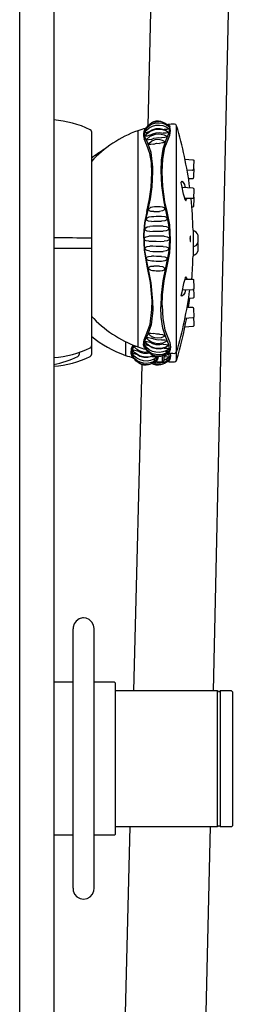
# Model space of a CAD drawing. Header units: millimetres. Extents: x 4294.36 to 4294.78, y 3562.71 to 3564.18.
# Tile 2 of 4: x 4294.36 to 4294.4142, y 3563.2054 to 3563.4374. Entities that reach past the tile are written whole.
import ezdxf

# ---------------------------------------------------------------- set-up
doc = ezdxf.new("R2010")
doc.units = ezdxf.units.MM
doc.layers.add('BLOCKS', color=3, linetype='Continuous')
doc.layers.add('SANINDUSA', color=3, linetype='Continuous')

msp = doc.modelspace()

# ---------------------------------------------------------------- linework, layer by layer
at = {"layer": 'BLOCKS'}
for p, q in [((4294.359972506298, 3562.84874070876), (4294.359972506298, 3564.17874070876)), ((4294.367972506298, 3564.17874070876), (4294.367972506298, 3562.84874070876)), ((4294.394712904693, 3563.41271347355), (4294.394994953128, 3563.412505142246)), ((4294.376836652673, 3563.411016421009), (4294.376836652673, 3563.36050534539)), ((4294.387781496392, 3563.411216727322), (4294.387781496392, 3563.3857608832)), ((4294.394994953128, 3563.410476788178), (4294.394376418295, 3563.40896835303)), ((4294.396889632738, 3563.35710026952), (4294.396889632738, 3563.412401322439)), ((4294.394662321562, 3563.40861266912), (4294.395272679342, 3563.41019356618)), ((4294.398870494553, 3563.404529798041), (4294.400750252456, 3563.404386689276)), ((4294.400625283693, 3563.401879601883), (4294.399370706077, 3563.401909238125)), ((4294.400625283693, 3563.399859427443), (4294.399704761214, 3563.399881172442)), ((4294.398191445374, 3563.397896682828), (4294.400726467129, 3563.397752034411)), ((4294.398760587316, 3563.39841509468), (4294.398760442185, 3563.398414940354)), ((4294.400649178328, 3563.395243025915), (4294.398829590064, 3563.39525138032)), ((4294.394376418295, 3563.392222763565), (4294.394994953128, 3563.389042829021)), ((4294.395272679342, 3563.38904477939), (4294.394662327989, 3563.392226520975)), ((4294.400649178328, 3563.393222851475), (4294.400481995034, 3563.393223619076)), ((4294.40075888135, 3563.387813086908), (4294.40075888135, 3563.3857608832)), ((4294.400758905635, 3563.3878108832), (4294.400758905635, 3563.383710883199)), ((4294.387781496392, 3563.3857608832), (4294.387781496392, 3563.360305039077)), ((4294.40075888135, 3563.3857608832), (4294.40075888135, 3563.383708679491)), ((4294.401912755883, 3563.3866608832), (4294.401912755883, 3563.3848608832)), ((4294.394994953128, 3563.382478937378), (4294.394376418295, 3563.379299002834)), ((4294.394662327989, 3563.379295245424), (4294.395272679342, 3563.382476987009)), ((4294.40075888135, 3563.383883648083), (4294.40075888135, 3563.381688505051)), ((4294.400758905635, 3563.383710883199), (4294.400758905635, 3563.38169070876)), ((4294.401912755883, 3563.384640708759), (4294.401912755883, 3563.382840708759)), ((4294.398829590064, 3563.376270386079), (4294.400649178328, 3563.376278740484)), ((4294.400726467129, 3563.373769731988), (4294.398191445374, 3563.373625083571)), ((4294.398760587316, 3563.373106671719), (4294.398760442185, 3563.373106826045)), ((4294.400726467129, 3563.371749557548), (4294.399712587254, 3563.371691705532)), ((4294.393156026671, 3563.369799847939), (4294.393156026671, 3563.369704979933)), ((4294.399370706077, 3563.369612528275), (4294.400625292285, 3563.369642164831)), ((4294.384878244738, 3563.361526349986), (4294.384878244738, 3563.358284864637)), ((4294.394994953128, 3563.361044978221), (4294.394376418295, 3563.362553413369)), ((4294.394662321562, 3563.362909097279), (4294.395272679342, 3563.361328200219)), ((4294.376836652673, 3563.36050534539), (4294.376836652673, 3563.35848517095)), ((4294.373933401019, 3563.358982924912), (4294.373933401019, 3563.35848517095)), ((4294.391063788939, 3563.357988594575), (4294.391063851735, 3563.3579885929)), ((4294.391528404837, 3563.356580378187), (4294.392091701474, 3563.356996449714)), ((4294.392523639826, 3563.357968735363), (4294.392369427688, 3563.357278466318)), ((4294.393500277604, 3563.358045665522), (4294.393500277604, 3563.356743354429)), ((4294.393986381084, 3563.35710026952), (4294.393986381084, 3563.358383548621)), ((4294.394595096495, 3563.3587212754), (4294.394994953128, 3563.359016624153)), ((4294.391528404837, 3563.356580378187), (4294.391487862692, 3563.356591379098)), ((4294.372510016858, 3563.293872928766), (4294.372510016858, 3563.232734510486)), ((4294.377510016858, 3563.23272834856), (4294.377510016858, 3563.293868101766)), ((4294.372510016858, 3563.281267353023), (4294.367972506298, 3563.281267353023)), ((4294.382310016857, 3563.281267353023), (4294.377510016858, 3563.281267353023)), ((4294.382310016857, 3563.281267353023), (4294.382510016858, 3563.281067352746)), ((4294.382510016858, 3563.245467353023), (4294.382510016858, 3563.281067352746)), ((4294.406549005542, 3563.27924070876), (4294.382510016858, 3563.27924070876)), ((4294.406549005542, 3563.247240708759), (4294.406549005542, 3563.27924070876)), ((4294.406649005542, 3563.27914070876), (4294.406549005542, 3563.27924070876)), ((4294.406749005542, 3563.27904070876), (4294.406649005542, 3563.27914070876)), ((4294.406949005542, 3563.27904070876), (4294.406749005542, 3563.27904070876)), ((4294.407049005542, 3563.279140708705), (4294.406949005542, 3563.27904070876)), ((4294.407149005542, 3563.27924070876), (4294.407049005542, 3563.279140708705)), ((4294.409849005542, 3563.27924070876), (4294.407149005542, 3563.27924070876)), ((4294.407149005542, 3563.27924070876), (4294.407149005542, 3563.247240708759)), ((4294.410049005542, 3563.279040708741), (4294.409849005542, 3563.27924070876)), ((4294.410049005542, 3563.279040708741), (4294.410049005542, 3563.24744070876)), ((4294.382510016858, 3563.247240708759), (4294.406549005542, 3563.247240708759)), ((4294.406549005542, 3563.247240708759), (4294.406649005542, 3563.247340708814)), ((4294.406649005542, 3563.247340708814), (4294.406749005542, 3563.24744070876)), ((4294.406749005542, 3563.24744070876), (4294.406949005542, 3563.24744070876)), ((4294.406949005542, 3563.24744070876), (4294.407049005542, 3563.24734070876)), ((4294.407049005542, 3563.24734070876), (4294.407149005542, 3563.247240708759)), ((4294.407149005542, 3563.247240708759), (4294.409849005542, 3563.247240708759)), ((4294.409849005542, 3563.247240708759), (4294.410049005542, 3563.24744070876)), ((4294.367972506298, 3563.245267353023), (4294.372510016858, 3563.245267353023)), ((4294.377510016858, 3563.245267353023), (4294.382310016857, 3563.245267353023)), ((4294.382310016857, 3563.245267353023), (4294.382510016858, 3563.245467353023))]:
    msp.add_line(p, q, dxfattribs=at)
at = {"layer": 'BLOCKS', "flags": 128}
for points in [[(4294.389465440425, 3563.411415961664), (4294.389941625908, 3563.411998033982), (4294.390556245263, 3563.412491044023), (4294.39126182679, 3563.412848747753), (4294.392027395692, 3563.413056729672), (4294.392820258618, 3563.413104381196), (4294.393605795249, 3563.412991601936), (4294.394350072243, 3563.412722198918), (4294.395116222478, 3563.412248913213)], [(4294.389949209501, 3563.412129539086), (4294.390233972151, 3563.41247413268), (4294.390770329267, 3563.412903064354), (4294.391383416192, 3563.413214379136), (4294.392047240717, 3563.413395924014), (4294.392734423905, 3563.413438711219), (4294.39341606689, 3563.413342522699), (4294.394063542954, 3563.413110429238), (4294.394712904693, 3563.41271347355)], [(4294.390866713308, 3563.412952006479), (4294.391080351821, 3563.413132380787), (4294.391553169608, 3563.41338243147), (4294.392068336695, 3563.413526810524), (4294.392602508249, 3563.413557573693), (4294.393131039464, 3563.413474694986), (4294.393629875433, 3563.413281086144), (4294.393679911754, 3563.413247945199)], [(4294.390090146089, 3563.408274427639), (4294.389416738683, 3563.409760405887), (4294.389279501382, 3563.41101161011), (4294.389534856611, 3563.411726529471), (4294.389949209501, 3563.412129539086)], [(4294.390390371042, 3563.410940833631), (4294.38973757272, 3563.410750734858), (4294.38945336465, 3563.410696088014), (4294.389345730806, 3563.410698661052), (4294.389318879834, 3563.41071218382), (4294.389309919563, 3563.41073403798), (4294.389314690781, 3563.41074955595), (4294.389803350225, 3563.411375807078), (4294.39044617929, 3563.411905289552), (4294.391193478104, 3563.412288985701), (4294.392009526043, 3563.412510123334), (4294.392855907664, 3563.412556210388), (4294.393692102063, 3563.412427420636), (4294.394478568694, 3563.412128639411), (4294.395149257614, 3563.41169272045)], [(4294.390630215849, 3563.410147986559), (4294.389932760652, 3563.409969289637), (4294.389623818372, 3563.409927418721), (4294.389502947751, 3563.409942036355), (4294.38947292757, 3563.409962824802), (4294.389463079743, 3563.409992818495), (4294.389472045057, 3563.410025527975), (4294.389950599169, 3563.410578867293), (4294.390563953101, 3563.411044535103), (4294.391267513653, 3563.411382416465), (4294.392030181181, 3563.411578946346), (4294.392819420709, 3563.411624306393), (4294.393600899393, 3563.411518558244), (4294.394340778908, 3563.411265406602), (4294.394970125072, 3563.410897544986)], [(4294.389925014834, 3563.411476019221), (4294.389623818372, 3563.411401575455), (4294.38950294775, 3563.41138853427), (4294.389472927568, 3563.411395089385), (4294.389463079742, 3563.411410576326), (4294.389465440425, 3563.411415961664)], [(4294.391018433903, 3563.409195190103), (4294.390299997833, 3563.409047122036), (4294.389981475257, 3563.40902993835), (4294.389856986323, 3563.40906188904), (4294.389825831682, 3563.409090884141), (4294.389815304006, 3563.409128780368), (4294.389826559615, 3563.4091784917), (4294.390689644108, 3563.409966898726), (4294.391895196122, 3563.410438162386), (4294.392579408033, 3563.410505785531), (4294.393284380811, 3563.410442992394), (4294.39397740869, 3563.410241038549), (4294.394584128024, 3563.409917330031)], [(4294.39003297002, 3563.412239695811), (4294.390015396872, 3563.412227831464), (4294.389983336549, 3563.4122003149), (4294.389955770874, 3563.412168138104), (4294.389933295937, 3563.412131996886), (4294.389920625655, 3563.412104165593)], [(4294.390390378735, 3563.410940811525), (4294.391181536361, 3563.411447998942), (4294.392093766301, 3563.411720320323), (4294.393046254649, 3563.411745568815), (4294.39396726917, 3563.41151298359)], [(4294.390630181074, 3563.410148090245), (4294.391332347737, 3563.410531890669), (4294.392111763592, 3563.410743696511), (4294.392924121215, 3563.410777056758), (4294.393720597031, 3563.410624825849)], [(4294.394970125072, 3563.410897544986), (4294.394985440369, 3563.410881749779), (4294.394996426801, 3563.410846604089), (4294.394985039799, 3563.410812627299), (4294.394951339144, 3563.410781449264), (4294.394816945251, 3563.410726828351), (4294.394477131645, 3563.410668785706), (4294.393720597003, 3563.410624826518)], [(4294.395149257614, 3563.41169272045), (4294.395158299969, 3563.411668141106), (4294.395148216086, 3563.411642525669), (4294.395118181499, 3563.411619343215), (4294.394998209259, 3563.411579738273), (4294.394682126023, 3563.411538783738), (4294.393967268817, 3563.411513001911)], [(4294.394994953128, 3563.412505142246), (4294.395114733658, 3563.412259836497), (4294.395206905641, 3563.411583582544), (4294.395065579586, 3563.410720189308), (4294.394994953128, 3563.410476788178)], [(4294.394994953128, 3563.412505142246), (4294.395049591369, 3563.412497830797), (4294.395101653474, 3563.412480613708), (4294.395149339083, 3563.412454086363), (4294.395190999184, 3563.412419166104), (4294.395225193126, 3563.412377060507), (4294.395250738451, 3563.412329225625), (4294.395266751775, 3563.412277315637), (4294.395272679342, 3563.412223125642)], [(4294.395272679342, 3563.41019356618), (4294.395479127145, 3563.411299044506), (4294.395272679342, 3563.412223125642)], [(4294.389900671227, 3563.407820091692), (4294.389256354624, 3563.409326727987)], [(4294.391310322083, 3563.401592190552), (4294.39129210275, 3563.402600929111), (4294.390894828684, 3563.406074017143), (4294.390090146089, 3563.408274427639)], [(4294.391518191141, 3563.40806434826), (4294.390815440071, 3563.407963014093), (4294.390643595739, 3563.407963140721), (4294.390508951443, 3563.40798366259), (4294.390397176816, 3563.40803758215), (4294.39036924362, 3563.408075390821), (4294.390359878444, 3563.408120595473), (4294.390372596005, 3563.408189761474), (4294.390950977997, 3563.408745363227), (4294.391824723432, 3563.409125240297), (4294.392354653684, 3563.409198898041), (4294.392922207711, 3563.409167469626), (4294.393496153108, 3563.409014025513), (4294.393979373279, 3563.408757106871)], [(4294.39101844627, 3563.409195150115), (4294.391552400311, 3563.409442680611), (4294.39213377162, 3563.409584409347), (4294.39273382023, 3563.409616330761), (4294.393329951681, 3563.409535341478)], [(4294.391518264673, 3563.408064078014), (4294.392157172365, 3563.408254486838), (4294.392836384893, 3563.408246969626)], [(4294.393979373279, 3563.408757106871), (4294.394015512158, 3563.408732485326), (4294.394045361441, 3563.408687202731), (4294.394055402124, 3563.408638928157), (4294.394045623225, 3563.40859015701), (4294.39401601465, 3563.408543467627), (4294.393897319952, 3563.408455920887), (4294.393754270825, 3563.408395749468), (4294.39357247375, 3563.408345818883), (4294.392836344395, 3563.408247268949), (4294.392836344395, 3563.408247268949)], [(4294.394376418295, 3563.40896835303), (4294.393646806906, 3563.406858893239), (4294.393249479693, 3563.40425209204), (4294.393154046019, 3563.401765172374), (4294.393313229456, 3563.398288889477), (4294.393856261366, 3563.394501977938), (4294.394376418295, 3563.392222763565)], [(4294.394584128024, 3563.409917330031), (4294.394612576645, 3563.409883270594), (4294.394624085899, 3563.409840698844), (4294.394613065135, 3563.409798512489), (4294.394579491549, 3563.409758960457), (4294.394444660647, 3563.40968713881), (4294.39409896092, 3563.409605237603), (4294.393329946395, 3563.409535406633)], [(4294.393481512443, 3563.401512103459), (4294.393635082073, 3563.404541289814), (4294.394155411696, 3563.407239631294), (4294.394662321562, 3563.40861266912)], [(4294.389900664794, 3563.392226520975), (4294.390533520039, 3563.395170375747), (4294.390906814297, 3563.39793757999), (4294.391077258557, 3563.401340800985), (4294.390963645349, 3563.403710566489), (4294.390609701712, 3563.405882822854), (4294.389900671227, 3563.407820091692)], [(4294.400745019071, 3563.404387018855), (4294.400816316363, 3563.404370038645), (4294.400866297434, 3563.404338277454), (4294.400899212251, 3563.404301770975), (4294.400919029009, 3563.404266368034), (4294.400928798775, 3563.404238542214), (4294.400929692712, 3563.40423459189)], [(4294.400929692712, 3563.40423459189), (4294.400932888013, 3563.404220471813), (4294.400935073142, 3563.404205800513), (4294.400936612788, 3563.404188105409), (4294.400937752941, 3563.404140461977), (4294.400933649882, 3563.40393450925), (4294.40092287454, 3563.403638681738), (4294.400905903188, 3563.403257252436), (4294.400885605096, 3563.402858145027), (4294.400879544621, 3563.402752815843)], [(4294.390090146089, 3563.39222038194), (4294.390119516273, 3563.392333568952), (4294.390739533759, 3563.395194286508), (4294.391130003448, 3563.398041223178), (4294.391310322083, 3563.401592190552)], [(4294.394662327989, 3563.392226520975), (4294.394159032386, 3563.394462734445), (4294.393643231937, 3563.398073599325), (4294.393481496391, 3563.401546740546)], [(4294.400879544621, 3563.402752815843), (4294.400864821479, 3563.402496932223), (4294.400846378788, 3563.402223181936), (4294.400831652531, 3563.402066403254), (4294.400827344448, 3563.402041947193), (4294.400822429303, 3563.402023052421), (4294.400812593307, 3563.401997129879), (4294.400790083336, 3563.401959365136), (4294.400749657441, 3563.401919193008), (4294.400690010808, 3563.401888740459), (4294.40061823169, 3563.401879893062)], [(4294.400853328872, 3563.402326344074), (4294.400866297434, 3563.402318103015), (4294.400899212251, 3563.402281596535), (4294.400919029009, 3563.402246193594), (4294.400928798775, 3563.402218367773), (4294.400929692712, 3563.402214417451)], [(4294.400929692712, 3563.402214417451), (4294.400932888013, 3563.402200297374), (4294.400935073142, 3563.402185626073), (4294.400936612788, 3563.402167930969), (4294.400937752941, 3563.402120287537), (4294.400933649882, 3563.40191433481), (4294.40092287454, 3563.401618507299), (4294.400905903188, 3563.401237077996), (4294.400885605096, 3563.400837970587), (4294.400879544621, 3563.400732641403)], [(4294.398798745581, 3563.398534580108), (4294.398542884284, 3563.398997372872), (4294.398091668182, 3563.399285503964), (4294.397986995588, 3563.399216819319), (4294.397969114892, 3563.399166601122), (4294.397965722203, 3563.399130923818), (4294.397965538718, 3563.399119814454)], [(4294.398798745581, 3563.3953369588), (4294.398542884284, 3563.396303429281), (4294.398091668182, 3563.39834902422), (4294.397986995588, 3563.398921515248), (4294.397969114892, 3563.399056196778), (4294.397965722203, 3563.399107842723), (4294.397965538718, 3563.399119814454)], [(4294.400879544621, 3563.400732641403), (4294.400864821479, 3563.400476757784), (4294.400846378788, 3563.400203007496), (4294.400831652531, 3563.400046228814), (4294.400827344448, 3563.400021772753), (4294.400822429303, 3563.400002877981), (4294.400812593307, 3563.399976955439), (4294.400790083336, 3563.399939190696), (4294.400749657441, 3563.399899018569), (4294.400690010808, 3563.399868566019), (4294.40061823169, 3563.399859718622)], [(4294.399002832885, 3563.397850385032), (4294.398950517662, 3563.398084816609), (4294.398798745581, 3563.398534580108)], [(4294.400936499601, 3563.396963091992), (4294.400936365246, 3563.396909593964), (4294.400927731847, 3563.396511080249), (4294.400912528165, 3563.396112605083), (4294.400892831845, 3563.395767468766), (4294.40087070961, 3563.395518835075), (4294.400857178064, 3563.395431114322), (4294.400843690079, 3563.395382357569), (4294.400825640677, 3563.395344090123), (4294.400796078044, 3563.39530522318), (4294.400744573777, 3563.395266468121), (4294.400675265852, 3563.395244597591), (4294.400648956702, 3563.395246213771)], [(4294.40072580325, 3563.397749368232), (4294.400745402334, 3563.397750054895), (4294.400813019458, 3563.397726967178), (4294.400858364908, 3563.397692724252), (4294.400887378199, 3563.397656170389), (4294.400903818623, 3563.397624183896), (4294.40091319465, 3563.397596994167), (4294.400920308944, 3563.397565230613), (4294.400929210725, 3563.397484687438), (4294.40093718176, 3563.397234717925), (4294.400936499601, 3563.396963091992)], [(4294.399078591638, 3563.39474688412), (4294.398950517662, 3563.394915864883), (4294.398798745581, 3563.3953369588)], [(4294.399078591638, 3563.39474688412), (4294.399181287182, 3563.394783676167), (4294.399265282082, 3563.395063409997)], [(4294.399265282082, 3563.395063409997), (4294.39927710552, 3563.395155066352), (4294.399282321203, 3563.395249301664)], [(4294.400936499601, 3563.394942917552), (4294.400936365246, 3563.394889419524), (4294.400927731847, 3563.394490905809), (4294.400912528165, 3563.394092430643), (4294.400892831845, 3563.393747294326), (4294.40087070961, 3563.393498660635), (4294.400857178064, 3563.393410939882), (4294.400843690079, 3563.39336218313), (4294.400825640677, 3563.393323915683), (4294.400796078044, 3563.39328504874), (4294.400744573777, 3563.393246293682), (4294.400675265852, 3563.393224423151), (4294.400648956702, 3563.393226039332)], [(4294.400881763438, 3563.39564306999), (4294.400887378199, 3563.395635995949), (4294.400903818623, 3563.395604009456), (4294.40091319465, 3563.395576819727), (4294.400920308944, 3563.395545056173), (4294.400929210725, 3563.395464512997), (4294.40093718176, 3563.395214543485), (4294.400936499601, 3563.394942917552)], [(4294.389900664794, 3563.392226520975), (4294.389358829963, 3563.38954286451), (4294.389100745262, 3563.386759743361), (4294.389224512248, 3563.383041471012), (4294.389900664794, 3563.379295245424)], [(4294.390090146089, 3563.379301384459), (4294.389416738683, 3563.382936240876), (4294.389279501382, 3563.386758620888), (4294.389534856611, 3563.389497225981), (4294.390090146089, 3563.39222038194)], [(4294.391518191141, 3563.392174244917), (4294.390815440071, 3563.392213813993), (4294.390643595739, 3563.3922750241), (4294.390508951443, 3563.392361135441), (4294.390397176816, 3563.392499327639), (4294.39036924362, 3563.392577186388), (4294.390359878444, 3563.392660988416), (4294.390369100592, 3563.392746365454), (4294.390396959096, 3563.392828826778), (4294.390508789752, 3563.392985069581), (4294.390643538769, 3563.393092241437), (4294.390815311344, 3563.393179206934), (4294.390837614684, 3563.393183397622)], [(4294.390837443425, 3563.393184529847), (4294.390877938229, 3563.393199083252), (4294.391245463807, 3563.393285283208), (4294.391666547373, 3563.393347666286), (4294.392119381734, 3563.3933839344), (4294.392585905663, 3563.393392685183), (4294.393047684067, 3563.393374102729), (4294.393526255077, 3563.393324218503), (4294.393753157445, 3563.393233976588), (4294.393896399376, 3563.393137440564), (4294.394015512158, 3563.392988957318), (4294.394045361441, 3563.392907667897), (4294.394055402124, 3563.392821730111), (4294.394045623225, 3563.392735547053), (4294.39401601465, 3563.392653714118), (4294.393897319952, 3563.392502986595), (4294.393754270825, 3563.39240326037), (4294.39357247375, 3563.392326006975), (4294.392836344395, 3563.392226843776), (4294.392836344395, 3563.392226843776)], [(4294.391518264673, 3563.392174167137), (4294.392157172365, 3563.392228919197), (4294.392836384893, 3563.392226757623)], [(4294.391018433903, 3563.389846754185), (4294.390299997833, 3563.389898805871), (4294.389981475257, 3563.390046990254), (4294.389856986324, 3563.390189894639), (4294.389825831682, 3563.390270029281), (4294.389815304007, 3563.390356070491), (4294.389825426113, 3563.390443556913), (4294.389856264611, 3563.390527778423), (4294.389980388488, 3563.390686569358), (4294.390299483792, 3563.390873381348), (4294.390428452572, 3563.390896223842)], [(4294.390425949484, 3563.390911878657), (4294.390467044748, 3563.390921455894), (4294.390955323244, 3563.390996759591), (4294.391510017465, 3563.391051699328), (4294.392105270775, 3563.391083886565), (4294.392719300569, 3563.391092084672), (4294.393329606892, 3563.391076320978), (4294.393344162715, 3563.391075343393)], [(4294.39101844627, 3563.389846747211), (4294.391552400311, 3563.389889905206), (4294.39213377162, 3563.389914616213), (4294.39273382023, 3563.389920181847), (4294.393329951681, 3563.389906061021)], [(4294.393344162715, 3563.391075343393), (4294.39409756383, 3563.390995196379), (4294.394442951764, 3563.390825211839), (4294.394578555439, 3563.390670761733), (4294.394612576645, 3563.390586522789), (4294.394624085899, 3563.390497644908), (4294.394613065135, 3563.39040874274), (4294.394579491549, 3563.390324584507), (4294.394444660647, 3563.390170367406), (4294.39409896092, 3563.389999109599), (4294.393329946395, 3563.389906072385)], [(4294.390630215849, 3563.387510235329), (4294.389932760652, 3563.387585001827), (4294.389623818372, 3563.387743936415), (4294.38950294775, 3563.387890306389), (4294.389472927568, 3563.387970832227), (4294.389463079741, 3563.388056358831), (4294.389473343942, 3563.388142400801), (4294.389503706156, 3563.388224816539), (4294.389625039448, 3563.388378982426), (4294.389933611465, 3563.388557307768), (4294.390630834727, 3563.388672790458)], [(4294.390630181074, 3563.387510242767), (4294.391332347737, 3563.387537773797), (4294.392111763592, 3563.387552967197), (4294.392924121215, 3563.387555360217), (4294.393720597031, 3563.387544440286)], [(4294.393720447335, 3563.388729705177), (4294.392923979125, 3563.388747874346), (4294.392111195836, 3563.388743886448), (4294.391332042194, 3563.38871860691), (4294.390630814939, 3563.388672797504)], [(4294.393720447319, 3563.388729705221), (4294.394477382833, 3563.388635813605), (4294.394817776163, 3563.388462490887), (4294.394952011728, 3563.388307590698), (4294.394985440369, 3563.388223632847), (4294.394996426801, 3563.388135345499), (4294.394985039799, 3563.388047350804), (4294.394951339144, 3563.387963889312), (4294.394816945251, 3563.387810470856), (4294.394477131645, 3563.387639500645), (4294.393720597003, 3563.387544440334)], [(4294.394994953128, 3563.389042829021), (4294.395114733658, 3563.387931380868), (4294.395206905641, 3563.385502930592), (4294.395065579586, 3563.383078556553), (4294.394994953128, 3563.382478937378)], [(4294.395272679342, 3563.382476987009), (4294.395479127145, 3563.385410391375), (4294.395272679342, 3563.38904477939)], [(4294.376836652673, 3563.385936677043), (4294.37553527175, 3563.385940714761), (4294.374497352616, 3563.385943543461), (4294.373441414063, 3563.385946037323), (4294.372369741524, 3563.385948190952), (4294.371284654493, 3563.385949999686), (4294.370188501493, 3563.38595145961), (4294.369083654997, 3563.385952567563), (4294.367972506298, 3563.38595332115)], [(4294.390390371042, 3563.385179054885), (4294.389737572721, 3563.38528187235), (4294.38945336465, 3563.385453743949), (4294.389345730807, 3563.385599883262), (4294.389318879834, 3563.385678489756), (4294.389309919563, 3563.385760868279), (4294.389318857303, 3563.385843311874), (4294.389345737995, 3563.385921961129), (4294.38945358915, 3563.386068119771), (4294.389738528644, 3563.386240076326), (4294.39039093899, 3563.386342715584)], [(4294.390390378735, 3563.385179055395), (4294.391181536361, 3563.385167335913), (4294.392093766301, 3563.385161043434), (4294.393046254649, 3563.385160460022), (4294.39396726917, 3563.385165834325)], [(4294.39396710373, 3563.386355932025), (4294.393046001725, 3563.386361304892), (4294.392092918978, 3563.38636071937), (4294.391181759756, 3563.386354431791), (4294.390390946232, 3563.386342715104)], [(4294.39396710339, 3563.386355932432), (4294.39468250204, 3563.386254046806), (4294.394998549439, 3563.386077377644), (4294.395118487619, 3563.385926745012), (4294.395148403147, 3563.385845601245), (4294.395158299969, 3563.385760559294), (4294.395148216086, 3563.385675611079), (4294.395118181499, 3563.38559455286), (4294.394998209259, 3563.385444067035), (4294.394682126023, 3563.385267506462), (4294.393967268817, 3563.385165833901)], [(4294.40007218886, 3563.386217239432), (4294.40005735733, 3563.386039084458), (4294.400050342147, 3563.385829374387), (4294.400051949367, 3563.385612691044), (4294.400061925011, 3563.385413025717), (4294.400079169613, 3563.385251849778), (4294.400101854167, 3563.385146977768), (4294.40012751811, 3563.385110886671), (4294.400153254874, 3563.385148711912), (4294.400176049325, 3563.385256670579), (4294.40019322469, 3563.385422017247), (4294.400202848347, 3563.385625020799), (4294.400203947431, 3563.385842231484), (4294.400196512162, 3563.386049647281), (4294.400181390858, 3563.38622494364), (4294.400160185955, 3563.38634900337), (4294.400135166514, 3563.386407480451), (4294.400109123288, 3563.386392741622), (4294.400085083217, 3563.386305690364), (4294.40007218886, 3563.386217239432)], [(4294.367972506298, 3563.38354827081), (4294.369083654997, 3563.383549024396), (4294.370188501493, 3563.38355013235), (4294.371284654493, 3563.383551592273), (4294.372369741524, 3563.383553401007), (4294.373441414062, 3563.383555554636), (4294.374497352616, 3563.383558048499), (4294.37553527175, 3563.383560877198), (4294.376836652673, 3563.383564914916)], [(4294.390630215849, 3563.382848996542), (4294.389932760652, 3563.382964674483), (4294.389623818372, 3563.383144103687), (4294.38950294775, 3563.383298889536), (4294.389472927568, 3563.383381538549), (4294.389463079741, 3563.383467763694), (4294.389473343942, 3563.383553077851), (4294.389503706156, 3563.383633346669), (4294.389625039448, 3563.383779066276), (4294.389933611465, 3563.383936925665), (4294.390630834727, 3563.384011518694)], [(4294.390630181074, 3563.382848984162), (4294.391332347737, 3563.382803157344), (4294.392111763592, 3563.382777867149), (4294.392924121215, 3563.382773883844), (4294.393720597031, 3563.38279206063)], [(4294.393720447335, 3563.383977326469), (4294.392923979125, 3563.383966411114), (4294.392111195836, 3563.383968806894), (4294.391332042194, 3563.383983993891), (4294.390630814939, 3563.384011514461)], [(4294.393720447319, 3563.383977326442), (4294.394477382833, 3563.383882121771), (4294.394817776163, 3563.383710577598), (4294.394952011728, 3563.383556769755), (4294.394985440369, 3563.383473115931), (4294.394996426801, 3563.383384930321), (4294.394985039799, 3563.383296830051), (4294.394951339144, 3563.38321306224), (4294.394816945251, 3563.383058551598), (4294.394477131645, 3563.382885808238), (4294.393720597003, 3563.38279206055)], [(4294.391050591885, 3563.38051527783), (4294.390299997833, 3563.380648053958), (4294.389981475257, 3563.380834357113), (4294.389856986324, 3563.380992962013), (4294.389825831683, 3563.38107709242), (4294.389815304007, 3563.381164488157), (4294.389825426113, 3563.381250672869), (4294.389856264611, 3563.381330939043), (4294.389980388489, 3563.381474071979), (4294.390299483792, 3563.381622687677), (4294.391019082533, 3563.381674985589)], [(4294.393329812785, 3563.381615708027), (4294.392733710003, 3563.381601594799), (4294.392133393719, 3563.381607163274), (4294.391552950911, 3563.381631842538), (4294.391019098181, 3563.381674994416)], [(4294.393346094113, 3563.380446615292), (4294.393323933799, 3563.380445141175), (4294.392718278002, 3563.38042963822), (4294.392109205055, 3563.380437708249), (4294.391518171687, 3563.380469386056), (4294.391050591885, 3563.38051527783)], [(4294.393329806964, 3563.381615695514), (4294.39409756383, 3563.381522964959), (4294.394442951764, 3563.381352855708), (4294.394578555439, 3563.381199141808), (4294.394612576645, 3563.381115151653), (4294.394624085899, 3563.381026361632), (4294.394613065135, 3563.380937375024), (4294.394579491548, 3563.380852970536), (4294.394444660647, 3563.380698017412), (4294.39409896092, 3563.38052687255), (4294.393346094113, 3563.380446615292)], [(4294.389900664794, 3563.379295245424), (4294.390679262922, 3563.375443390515), (4294.391063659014, 3563.371129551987), (4294.391081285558, 3563.370100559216)], [(4294.391310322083, 3563.369929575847), (4294.39129210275, 3563.370978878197), (4294.390894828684, 3563.375375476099), (4294.390090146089, 3563.379301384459)], [(4294.390839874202, 3563.378337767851), (4294.390815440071, 3563.378342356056), (4294.390643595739, 3563.378429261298), (4294.390508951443, 3563.378536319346), (4294.390397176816, 3563.378692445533), (4294.39036924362, 3563.378774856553), (4294.390359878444, 3563.378860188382), (4294.390369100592, 3563.378944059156), (4294.390396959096, 3563.379021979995), (4294.390508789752, 3563.379160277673), (4294.390643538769, 3563.37924648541), (4294.390815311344, 3563.379307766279), (4294.391518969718, 3563.379347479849), (4294.391518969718, 3563.379347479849)], [(4294.393486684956, 3563.378194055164), (4294.393472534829, 3563.378191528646), (4294.393041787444, 3563.378147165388), (4294.392584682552, 3563.378128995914), (4294.392123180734, 3563.378137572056), (4294.391674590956, 3563.378173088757), (4294.391256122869, 3563.378234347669), (4294.390889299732, 3563.378319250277), (4294.390839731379, 3563.37833682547)], [(4294.392836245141, 3563.379295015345), (4294.39215760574, 3563.379292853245), (4294.391519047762, 3563.379347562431)], [(4294.392836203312, 3563.379294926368), (4294.39357146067, 3563.379196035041), (4294.393753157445, 3563.379119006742), (4294.393896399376, 3563.37901951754), (4294.394015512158, 3563.378869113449), (4294.394045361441, 3563.378787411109), (4294.394055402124, 3563.378701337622), (4294.394045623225, 3563.37861528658), (4294.39401601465, 3563.378533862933), (4294.393897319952, 3563.378385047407), (4294.393754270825, 3563.378288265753), (4294.39357247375, 3563.378215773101), (4294.39348525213, 3563.378207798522)], [(4294.394376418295, 3563.379299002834), (4294.393646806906, 3563.375852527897), (4294.393249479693, 3563.372447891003), (4294.393156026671, 3563.369799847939)], [(4294.393481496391, 3563.369975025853), (4294.393571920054, 3563.372573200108), (4294.393940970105, 3563.375817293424), (4294.394662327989, 3563.379295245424)], [(4294.398798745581, 3563.376184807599), (4294.398542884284, 3563.375218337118), (4294.398091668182, 3563.373172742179), (4294.397986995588, 3563.372600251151), (4294.397969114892, 3563.372465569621), (4294.397965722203, 3563.372413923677), (4294.397965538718, 3563.372401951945)], [(4294.399078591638, 3563.376774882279), (4294.398950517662, 3563.376605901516), (4294.398798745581, 3563.376184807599)], [(4294.399078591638, 3563.376774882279), (4294.399181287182, 3563.376738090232), (4294.399265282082, 3563.376458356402)], [(4294.399265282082, 3563.376458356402), (4294.39927710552, 3563.376366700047), (4294.399282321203, 3563.376272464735)], [(4294.400648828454, 3563.376275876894), (4294.40067027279, 3563.37627773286), (4294.400738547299, 3563.376258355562), (4294.400785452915, 3563.376226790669), (4294.400816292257, 3563.376192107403), (4294.400834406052, 3563.376161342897), (4294.400845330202, 3563.376134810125), (4294.400854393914, 3563.376103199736), (4294.400868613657, 3563.376019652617), (4294.400891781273, 3563.375769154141), (4294.400910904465, 3563.375443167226), (4294.400924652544, 3563.375096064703)], [(4294.399003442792, 3563.373671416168), (4294.398950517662, 3563.37343694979), (4294.398798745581, 3563.372987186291)], [(4294.400924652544, 3563.375096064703), (4294.400926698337, 3563.375044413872), (4294.400935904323, 3563.374646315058), (4294.400937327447, 3563.374302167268), (4294.40093037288, 3563.374054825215), (4294.40092200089, 3563.373966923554), (4294.400913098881, 3563.373924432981), (4294.400894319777, 3563.373877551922), (4294.400865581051, 3563.37383665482), (4294.400814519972, 3563.37379564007), (4294.400745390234, 3563.373771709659), (4294.400725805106, 3563.373772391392)], [(4294.400881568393, 3563.373859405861), (4294.400891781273, 3563.373748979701), (4294.400910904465, 3563.373422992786), (4294.400924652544, 3563.373075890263)], [(4294.398798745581, 3563.372987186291), (4294.398542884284, 3563.372524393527), (4294.398091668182, 3563.372236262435), (4294.397986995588, 3563.37230494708), (4294.397969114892, 3563.372355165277), (4294.397965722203, 3563.372390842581), (4294.397965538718, 3563.372401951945)], [(4294.400924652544, 3563.373075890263), (4294.400926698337, 3563.373024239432), (4294.400935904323, 3563.372626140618), (4294.400937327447, 3563.372281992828), (4294.40093037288, 3563.372034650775), (4294.40092200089, 3563.371946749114), (4294.400913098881, 3563.371904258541), (4294.400894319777, 3563.371857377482), (4294.400865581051, 3563.37181648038), (4294.400814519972, 3563.37177546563), (4294.400745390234, 3563.37175153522), (4294.400725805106, 3563.371752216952)], [(4294.389900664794, 3563.363509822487), (4294.390679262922, 3563.365680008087), (4294.391063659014, 3563.369105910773), (4294.391081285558, 3563.370100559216)], [(4294.391310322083, 3563.369929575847), (4294.39129210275, 3563.368920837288), (4294.390894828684, 3563.365447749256), (4294.390090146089, 3563.36324733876)], [(4294.394376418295, 3563.362553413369), (4294.393646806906, 3563.36466287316), (4294.393249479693, 3563.367269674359), (4294.393156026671, 3563.369704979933)], [(4294.393481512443, 3563.37000966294), (4294.393635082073, 3563.366980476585), (4294.394155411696, 3563.364282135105), (4294.394662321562, 3563.362909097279)], [(4294.400818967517, 3563.369508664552), (4294.40082355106, 3563.369494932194), (4294.400827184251, 3563.369480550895), (4294.40083047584, 3563.369463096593), (4294.400836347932, 3563.369415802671), (4294.400882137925, 3563.368842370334), (4294.40092720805, 3563.367773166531), (4294.400936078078, 3563.367498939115), (4294.400937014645, 3563.367341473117), (4294.400935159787, 3563.367316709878), (4294.40093214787, 3563.367297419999), (4294.400924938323, 3563.367270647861), (4294.400906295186, 3563.367230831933), (4294.40087006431, 3563.367186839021), (4294.400813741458, 3563.367150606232), (4294.400742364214, 3563.367134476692), (4294.398870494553, 3563.366991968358)], [(4294.400620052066, 3563.369641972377), (4294.400692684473, 3563.36963216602), (4294.400745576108, 3563.36960553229), (4294.400781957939, 3563.369572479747), (4294.400805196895, 3563.369539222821), (4294.400817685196, 3563.369512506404), (4294.400818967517, 3563.369508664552)], [(4294.400866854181, 3563.367184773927), (4294.400927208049, 3563.365752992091), (4294.400936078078, 3563.365478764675), (4294.400937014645, 3563.365321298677), (4294.400935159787, 3563.365296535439), (4294.40093214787, 3563.365277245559), (4294.400924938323, 3563.36525047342), (4294.400906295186, 3563.365210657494), (4294.40087006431, 3563.365166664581), (4294.400813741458, 3563.365130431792), (4294.400742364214, 3563.365114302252), (4294.398870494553, 3563.364971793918)], [(4294.389494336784, 3563.359912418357), (4294.389358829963, 3563.360045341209), (4294.389100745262, 3563.360770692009), (4294.389224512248, 3563.361983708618), (4294.389900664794, 3563.363509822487)], [(4294.390090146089, 3563.36324733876), (4294.389416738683, 3563.361761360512), (4294.389279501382, 3563.360510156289), (4294.389534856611, 3563.359795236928), (4294.38994899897, 3563.359392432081)], [(4294.389472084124, 3563.361495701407), (4294.389463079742, 3563.361529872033), (4294.389473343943, 3563.361559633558), (4294.389503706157, 3563.361580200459), (4294.389625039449, 3563.361594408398), (4294.389933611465, 3563.361552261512), (4294.390630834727, 3563.361373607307)], [(4294.389835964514, 3563.362331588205), (4294.389825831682, 3563.362347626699), (4294.389815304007, 3563.362392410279), (4294.389825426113, 3563.362430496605), (4294.389856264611, 3563.362459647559), (4294.389980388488, 3563.362491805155), (4294.390299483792, 3563.362474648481), (4294.391019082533, 3563.362326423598)], [(4294.39458649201, 3563.361607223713), (4294.393644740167, 3563.361164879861), (4294.392393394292, 3563.361021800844), (4294.391705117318, 3563.361126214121), (4294.391015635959, 3563.361375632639), (4294.390369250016, 3563.361782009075), (4294.389835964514, 3563.362331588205)], [(4294.390388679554, 3563.363314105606), (4294.39036924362, 3563.363350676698), (4294.390359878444, 3563.363400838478), (4294.390369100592, 3563.363446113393), (4294.390396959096, 3563.363483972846), (4294.390508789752, 3563.363537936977), (4294.390643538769, 3563.363558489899), (4294.390815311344, 3563.363558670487), (4294.391518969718, 3563.363457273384)], [(4294.393988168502, 3563.362770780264), (4294.393294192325, 3563.362438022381), (4294.39233916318, 3563.362323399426), (4294.391811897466, 3563.362399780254), (4294.391283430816, 3563.362587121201), (4294.390790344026, 3563.362895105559), (4294.390388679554, 3563.363314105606)], [(4294.393329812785, 3563.361986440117), (4294.392733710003, 3563.361905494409), (4294.392133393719, 3563.361937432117), (4294.391552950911, 3563.362078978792), (4294.391019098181, 3563.362326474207)], [(4294.392836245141, 3563.363274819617), (4294.39215760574, 3563.363267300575), (4294.391519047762, 3563.363457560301)], [(4294.392836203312, 3563.363274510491), (4294.39357146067, 3563.363176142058), (4294.393753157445, 3563.363126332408), (4294.393896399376, 3563.363066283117), (4294.394015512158, 3563.362978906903), (4294.394045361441, 3563.362932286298), (4294.394055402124, 3563.362883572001), (4294.394045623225, 3563.362835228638), (4294.39401601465, 3563.3627898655), (4294.393988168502, 3563.362770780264)], [(4294.393329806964, 3563.361986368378), (4294.39409756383, 3563.361916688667), (4294.394442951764, 3563.361835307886), (4294.394578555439, 3563.361763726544), (4294.394612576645, 3563.361724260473), (4294.394624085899, 3563.361682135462), (4294.394613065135, 3563.361639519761), (4294.39458649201, 3563.361607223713)], [(4294.386589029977, 3563.357894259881), (4294.386455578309, 3563.358025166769), (4294.386197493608, 3563.358750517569), (4294.386321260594, 3563.359963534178), (4294.386660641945, 3563.360729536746)], [(4294.386915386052, 3563.360628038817), (4294.386513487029, 3563.359741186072), (4294.386376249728, 3563.358489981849), (4294.386631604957, 3563.357775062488), (4294.387045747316, 3563.357372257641)], [(4294.391396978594, 3563.358221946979), (4294.390695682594, 3563.357982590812), (4294.3899158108, 3563.357877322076), (4294.389128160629, 3563.357922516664), (4294.38836671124, 3563.358118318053), (4294.387663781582, 3563.358455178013), (4294.387050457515, 3563.358919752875), (4294.386553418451, 3563.359493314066)], [(4294.386590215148, 3563.35944276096), (4294.386569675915, 3563.359472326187), (4294.386559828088, 3563.359509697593), (4294.386570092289, 3563.359539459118), (4294.386600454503, 3563.35956002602), (4294.386721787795, 3563.359574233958), (4294.387030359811, 3563.359532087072), (4294.387727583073, 3563.359353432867)], [(4294.386950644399, 3563.360283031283), (4294.386922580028, 3563.360327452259), (4294.386912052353, 3563.360372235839), (4294.386922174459, 3563.360410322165), (4294.386953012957, 3563.360439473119), (4294.387077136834, 3563.360471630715), (4294.387396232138, 3563.360454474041)], [(4294.390204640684, 3563.359083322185), (4294.389490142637, 3563.359001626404), (4294.388801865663, 3563.359106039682), (4294.388112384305, 3563.359355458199), (4294.387465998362, 3563.359761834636), (4294.386916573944, 3563.360328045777)], [(4294.387647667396, 3563.360402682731), (4294.387781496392, 3563.360375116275)], [(4294.390518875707, 3563.358819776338), (4294.390020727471, 3563.35872460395), (4294.389207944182, 3563.35875800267), (4294.38842879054, 3563.358969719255), (4294.387727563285, 3563.359353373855)], [(4294.389314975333, 3563.360771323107), (4294.389309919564, 3563.360787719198), (4294.389318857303, 3563.360809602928), (4294.389345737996, 3563.360823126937), (4294.38945358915, 3563.360825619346), (4294.389738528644, 3563.360770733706), (4294.39039093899, 3563.360580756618)], [(4294.395148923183, 3563.359828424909), (4294.394475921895, 3563.359391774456), (4294.393690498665, 3563.359093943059), (4294.392855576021, 3563.358965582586), (4294.392010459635, 3563.359011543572), (4294.391195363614, 3563.359232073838), (4294.390448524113, 3563.359614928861), (4294.389805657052, 3563.360143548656), (4294.389314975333, 3563.360771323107)], [(4294.38946598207, 3563.360104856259), (4294.389463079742, 3563.36011172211), (4294.389473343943, 3563.360127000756), (4294.389503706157, 3563.360133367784), (4294.389625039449, 3563.360120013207), (4294.389924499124, 3563.360045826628)], [(4294.394989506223, 3563.359194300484), (4294.394348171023, 3563.358798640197), (4294.393604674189, 3563.358529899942), (4294.392820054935, 3563.358417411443), (4294.392028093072, 3563.358464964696), (4294.391263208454, 3563.358672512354), (4294.390557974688, 3563.35902961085), (4294.389943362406, 3563.359521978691), (4294.38946598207, 3563.360104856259)], [(4294.394969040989, 3563.360623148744), (4294.394337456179, 3563.360254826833), (4294.393598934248, 3563.360002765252), (4294.392819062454, 3563.359897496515), (4294.392031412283, 3563.359942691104), (4294.391269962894, 3563.360138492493), (4294.390567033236, 3563.360475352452), (4294.38995370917, 3563.360939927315), (4294.389472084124, 3563.361495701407)], [(4294.390033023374, 3563.3592820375), (4294.390015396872, 3563.359293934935), (4294.389983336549, 3563.359321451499), (4294.389955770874, 3563.359353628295), (4294.389933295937, 3563.359389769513), (4294.389920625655, 3563.359417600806)], [(4294.394595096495, 3563.3587212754), (4294.394062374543, 3563.358410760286), (4294.393415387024, 3563.358179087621), (4294.39273430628, 3563.358083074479), (4294.392047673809, 3563.35812579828), (4294.391384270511, 3563.358307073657), (4294.390771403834, 3563.35861801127), (4294.390235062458, 3563.359046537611), (4294.38994899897, 3563.359392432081)], [(4294.39396710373, 3563.360008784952), (4294.393046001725, 3563.359776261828), (4294.392092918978, 3563.35980160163), (4294.391181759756, 3563.360073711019), (4294.390390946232, 3563.360580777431)], [(4294.393720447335, 3563.360896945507), (4294.392923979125, 3563.36074477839), (4294.392111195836, 3563.360778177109), (4294.391332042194, 3563.360989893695), (4294.390630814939, 3563.361373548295)], [(4294.393720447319, 3563.360896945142), (4294.394477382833, 3563.360852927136), (4294.394817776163, 3563.360794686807), (4294.394952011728, 3563.360739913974), (4294.394985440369, 3563.360708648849), (4294.394996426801, 3563.36067457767), (4294.394985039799, 3563.360639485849), (4294.394969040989, 3563.360623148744)], [(4294.39396710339, 3563.360008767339), (4294.39468250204, 3563.359982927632), (4294.394998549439, 3563.359941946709), (4294.39511848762, 3563.359902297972), (4294.395148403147, 3563.359879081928), (4294.395158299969, 3563.359853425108), (4294.395148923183, 3563.359828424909)], [(4294.394258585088, 3563.359309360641), (4294.394477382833, 3563.359301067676), (4294.394817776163, 3563.359272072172), (4294.394952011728, 3563.359243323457), (4294.394985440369, 3563.359226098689), (4294.394996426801, 3563.359206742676), (4294.394989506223, 3563.359194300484)], [(4294.394994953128, 3563.359016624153), (4294.395114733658, 3563.359261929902), (4294.395206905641, 3563.359938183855), (4294.395065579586, 3563.360801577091), (4294.394994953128, 3563.361044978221)], [(4294.394994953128, 3563.359016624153), (4294.395049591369, 3563.359023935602), (4294.395101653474, 3563.359041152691), (4294.395149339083, 3563.359067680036), (4294.395190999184, 3563.359102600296), (4294.395225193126, 3563.359144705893), (4294.395250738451, 3563.359192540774), (4294.395266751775, 3563.359244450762), (4294.395272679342, 3563.359298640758)], [(4294.395272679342, 3563.361328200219), (4294.395479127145, 3563.360222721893), (4294.395272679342, 3563.359298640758)], [(4294.392245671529, 3563.35780825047), (4294.391572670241, 3563.357371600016), (4294.390787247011, 3563.357073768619), (4294.389952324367, 3563.356945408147), (4294.38910720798, 3563.356991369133), (4294.38829211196, 3563.357211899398), (4294.387545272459, 3563.357594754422), (4294.386902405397, 3563.358123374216), (4294.386393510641, 3563.358774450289)], [(4294.386415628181, 3563.35873848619), (4294.386406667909, 3563.358767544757), (4294.386415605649, 3563.358789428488), (4294.386442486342, 3563.358802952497), (4294.386550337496, 3563.358805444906), (4294.38683527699, 3563.358750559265), (4294.387487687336, 3563.358560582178)], [(4294.392086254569, 3563.357174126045), (4294.391444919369, 3563.356778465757), (4294.390701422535, 3563.356509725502), (4294.389916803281, 3563.356397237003), (4294.389124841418, 3563.356444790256), (4294.3883599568, 3563.356652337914), (4294.387654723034, 3563.35700943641), (4294.387040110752, 3563.357501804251), (4294.386542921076, 3563.358108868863)], [(4294.386568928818, 3563.358070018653), (4294.386559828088, 3563.35809154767), (4294.386570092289, 3563.358106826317), (4294.386600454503, 3563.358113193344), (4294.386721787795, 3563.358099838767), (4294.38702124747, 3563.358025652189)], [(4294.38712977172, 3563.35726186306), (4294.387112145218, 3563.357273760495), (4294.387080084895, 3563.357301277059), (4294.38705251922, 3563.357333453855), (4294.387030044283, 3563.357369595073), (4294.387017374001, 3563.357397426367)], [(4294.391718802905, 3563.356732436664), (4294.391159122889, 3563.356390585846), (4294.39051213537, 3563.356158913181), (4294.389831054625, 3563.356062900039), (4294.389144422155, 3563.35610562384), (4294.388481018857, 3563.356286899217), (4294.38786815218, 3563.35659783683), (4294.387331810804, 3563.35702636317), (4294.387045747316, 3563.357372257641)], [(4294.391063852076, 3563.357988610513), (4294.39014275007, 3563.357756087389), (4294.389189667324, 3563.35778142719), (4294.388278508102, 3563.35805353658), (4294.387487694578, 3563.358560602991)], [(4294.393679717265, 3563.358273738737), (4294.39362943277, 3563.35824044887), (4294.393130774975, 3563.358047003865), (4294.392602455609, 3563.357964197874), (4294.392068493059, 3563.357994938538), (4294.391553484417, 3563.358139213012), (4294.391080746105, 3563.358389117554), (4294.39086697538, 3563.358569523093)], [(4294.391063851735, 3563.357988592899), (4294.391779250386, 3563.357962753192), (4294.392095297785, 3563.357921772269), (4294.392215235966, 3563.357882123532), (4294.392245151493, 3563.357858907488), (4294.392255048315, 3563.357833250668), (4294.392245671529, 3563.35780825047)], [(4294.394994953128, 3563.356996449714), (4294.394711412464, 3563.356787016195), (4294.394062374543, 3563.356390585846), (4294.393415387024, 3563.356158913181), (4294.39273430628, 3563.356062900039), (4294.392047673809, 3563.35610562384), (4294.391384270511, 3563.356286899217), (4294.391168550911, 3563.356396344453)], [(4294.391355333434, 3563.357289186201), (4294.391574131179, 3563.357280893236), (4294.391914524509, 3563.357251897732), (4294.392048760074, 3563.357223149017), (4294.392082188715, 3563.35720592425), (4294.392093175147, 3563.357186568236), (4294.392086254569, 3563.357174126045)], [(4294.394258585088, 3563.357289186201), (4294.394477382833, 3563.357280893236), (4294.394817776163, 3563.357251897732), (4294.394952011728, 3563.357223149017), (4294.394985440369, 3563.35720592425), (4294.394999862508, 3563.35718051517), (4294.394348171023, 3563.356778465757), (4294.393604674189, 3563.356509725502), (4294.392820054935, 3563.356397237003), (4294.392028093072, 3563.356444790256), (4294.391528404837, 3563.356580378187)], [(4294.392091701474, 3563.356996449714), (4294.392211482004, 3563.357241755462), (4294.392303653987, 3563.357918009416), (4294.392293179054, 3563.35798200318)], [(4294.392091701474, 3563.356996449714), (4294.392146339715, 3563.357003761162), (4294.39219840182, 3563.357020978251), (4294.392246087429, 3563.357047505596), (4294.39228774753, 3563.357082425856), (4294.392321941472, 3563.357124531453), (4294.392347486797, 3563.357172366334), (4294.392363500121, 3563.357224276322), (4294.392369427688, 3563.357278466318)], [(4294.394969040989, 3563.358602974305), (4294.394337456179, 3563.358234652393), (4294.393986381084, 3563.35811482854)], [(4294.393986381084, 3563.357987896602), (4294.39468250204, 3563.357962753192), (4294.394998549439, 3563.357921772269), (4294.39511848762, 3563.357882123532), (4294.395148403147, 3563.357858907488), (4294.395164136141, 3563.357818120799), (4294.394475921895, 3563.357371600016), (4294.393986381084, 3563.35718596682)], [(4294.394357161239, 3563.35880418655), (4294.394442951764, 3563.358798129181), (4294.394578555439, 3563.358778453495), (4294.394612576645, 3563.358767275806), (4294.394624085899, 3563.358754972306), (4294.394595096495, 3563.3587212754)], [(4294.394695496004, 3563.358795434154), (4294.394817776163, 3563.358774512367), (4294.394952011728, 3563.358719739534), (4294.394985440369, 3563.358688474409), (4294.394996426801, 3563.358654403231), (4294.394985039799, 3563.358619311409), (4294.394969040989, 3563.358602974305)], [(4294.394994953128, 3563.356996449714), (4294.395114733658, 3563.357241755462), (4294.395206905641, 3563.357918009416), (4294.395059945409, 3563.358815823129)], [(4294.394994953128, 3563.356996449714), (4294.395049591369, 3563.357003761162), (4294.395101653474, 3563.357020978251), (4294.395149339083, 3563.357047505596), (4294.395190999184, 3563.357082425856), (4294.395225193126, 3563.357124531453), (4294.395250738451, 3563.357172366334), (4294.395266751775, 3563.357224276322), (4294.395272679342, 3563.357278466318)], [(4294.395367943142, 3563.358797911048), (4294.395479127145, 3563.358202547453), (4294.395272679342, 3563.357278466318)], [(4294.390776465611, 3563.356253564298), (4294.390726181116, 3563.35622027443), (4294.39022752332, 3563.356026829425), (4294.389699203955, 3563.355944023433), (4294.389165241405, 3563.355974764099), (4294.388650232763, 3563.356119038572), (4294.388177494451, 3563.356368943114), (4294.387963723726, 3563.356549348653)], [(4294.393679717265, 3563.356253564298), (4294.39362943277, 3563.35622027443), (4294.393130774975, 3563.356026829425), (4294.392602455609, 3563.355944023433), (4294.392068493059, 3563.355974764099), (4294.391553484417, 3563.356119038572), (4294.391087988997, 3563.356365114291)], [(4294.391453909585, 3563.35678401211), (4294.39153970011, 3563.356777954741), (4294.391675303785, 3563.356758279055), (4294.391709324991, 3563.356747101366), (4294.391720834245, 3563.356734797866), (4294.391718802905, 3563.356732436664)], [(4294.394357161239, 3563.35678401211), (4294.394442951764, 3563.356777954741), (4294.394578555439, 3563.356758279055), (4294.394612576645, 3563.356747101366), (4294.394624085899, 3563.356734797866), (4294.394622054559, 3563.356732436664)], [(4294.375010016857, 3563.296414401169), (4294.37474754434, 3563.29640058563), (4294.373939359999, 3563.296173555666), (4294.373252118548, 3563.295692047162), (4294.372762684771, 3563.295009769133), (4294.372526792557, 3563.294203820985), (4294.37254420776, 3563.293874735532)], [(4294.377506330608, 3563.293868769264), (4294.377509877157, 3563.293888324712), (4294.37737757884, 3563.294717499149), (4294.376978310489, 3563.295455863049), (4294.376357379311, 3563.296020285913), (4294.375584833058, 3563.296347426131), (4294.375010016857, 3563.296414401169)], [(4294.372539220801, 3563.232736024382), (4294.372570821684, 3563.232127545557), (4294.372890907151, 3563.231348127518), (4294.373450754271, 3563.23071957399), (4294.374185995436, 3563.230312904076), (4294.375010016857, 3563.23017301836)], [(4294.375010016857, 3563.23017301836), (4294.375012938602, 3563.23017302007), (4294.375838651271, 3563.230314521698), (4294.376571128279, 3563.230721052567), (4294.377128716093, 3563.23134747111), (4294.377448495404, 3563.232124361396), (4294.377480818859, 3563.232729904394)]]:
    msp.add_lwpolyline(points, dxfattribs=at)
at = {"layer": 'BLOCKS'}
for centre, radius, start, end in [((4294.366171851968, 3563.389828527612), 0.02400000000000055, 64.37083738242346, 85.69721118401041), ((4294.396781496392, 3563.3857608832), 0.027, 90.80209736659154, 94.0771592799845), ((4294.39641052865, 3563.412258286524), 0.0004999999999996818, 16.62292771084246, 90.80209737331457), ((4294.376336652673, 3563.411016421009), 0.000500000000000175, 0, 64.37083738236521), ((4294.396781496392, 3563.3857608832), 0.02700000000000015, 109.4712206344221, 137.6206157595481), ((4294.396781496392, 3563.3857608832), 0.02700000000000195, 105.4303146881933, 109.4712206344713), ((4294.392030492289, 3563.410220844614), 0.002914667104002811, 148.8962772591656, 197.8643567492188), ((4294.307656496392, 3563.3857608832), 0.0931250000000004, 7.42386457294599, 16.62292771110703), ((4294.393878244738, 3563.383740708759), 0.02699999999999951, 121.0759159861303, 129.1365015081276), ((4294.307656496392, 3563.3857608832), 0.09312500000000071, 1.26273428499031, 5.845078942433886), ((4294.400498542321, 3563.386160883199), 0.001500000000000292, 19.4712206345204, 80.00422585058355), ((4294.400498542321, 3563.3853608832), 0.001499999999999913, 279.9957741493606, 340.5287793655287), ((4294.400498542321, 3563.38414070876), 0.001500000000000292, 19.4712206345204, 23.99925806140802), ((4294.400498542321, 3563.38334070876), 0.001500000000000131, 279.9957741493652, 340.5287793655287), ((4294.307656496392, 3563.383740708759), 0.09312500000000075, 355.4035731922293, 358.7372657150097), ((4294.307656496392, 3563.3857608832), 0.09312500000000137, 343.3770722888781, 352.5761354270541), ((4294.307656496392, 3563.383740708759), 0.09312500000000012, 351.2787591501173, 352.5761354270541), ((4294.396781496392, 3563.3857608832), 0.02700000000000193, 222.3793842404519, 250.2272764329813), ((4294.307656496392, 3563.383740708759), 0.09312500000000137, 343.3770722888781, 349.6577975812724), ((4294.393878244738, 3563.383740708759), 0.02700000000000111, 230.8634984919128, 250.5287793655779), ((4294.366171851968, 3563.381693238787), 0.0240000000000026, 274.3027888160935, 295.6291626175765), ((4294.376336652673, 3563.36050534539), 0.000500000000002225, 295.6291626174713, 0), ((4294.396781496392, 3563.3857608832), 0.02699999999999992, 250.5287793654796, 254.5696853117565), ((4294.363268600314, 3563.379673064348), 0.02400000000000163, 281.3029178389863, 295.6291626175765), ((4294.366171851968, 3563.379673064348), 0.02400000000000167, 274.3027888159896, 295.6291626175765), ((4294.373433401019, 3563.35848517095), 0.0005000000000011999, 295.6291626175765, 0), ((4294.376336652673, 3563.35848517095), 0.0005000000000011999, 295.6291626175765, 0), ((4294.393878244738, 3563.383740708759), 0.02700000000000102, 250.5287793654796, 254.5696853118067), ((4294.393507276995, 3563.357243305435), 0.0005000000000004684, 269.1979026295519, 343.377072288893), ((4294.396781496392, 3563.3857608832), 0.027, 265.6894607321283, 269.1979026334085), ((4294.39641052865, 3563.359263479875), 0.0005000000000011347, 269.1979026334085, 343.377072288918), ((4294.39641052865, 3563.357243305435), 0.0005000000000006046, 269.1979026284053, 343.377072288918), ((4294.393878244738, 3563.383740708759), 0.0270000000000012, 265.6894607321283, 269.1979026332), ((4294.396781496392, 3563.383740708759), 0.02700000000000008, 265.6894607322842, 269.1979026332)]:
    msp.add_arc(centre, radius, start, end, dxfattribs=at)
at = {"layer": 'SANINDUSA'}
for p, q in [((4294.405550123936, 3563.27924070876), (4294.41423990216, 3563.669411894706)), ((4294.39017779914, 3563.412406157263), (4294.393176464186, 3563.531096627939)), ((4294.386813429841, 3563.27924070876), (4294.388753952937, 3563.356048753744)), ((4294.384451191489, 3563.185740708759), (4294.386004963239, 3563.24724070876)), ((4294.403478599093, 3563.18622920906), (4294.404837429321, 3563.247240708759))]:
    msp.add_line(p, q, dxfattribs=at)

doc.saveas('drawing.dxf')
